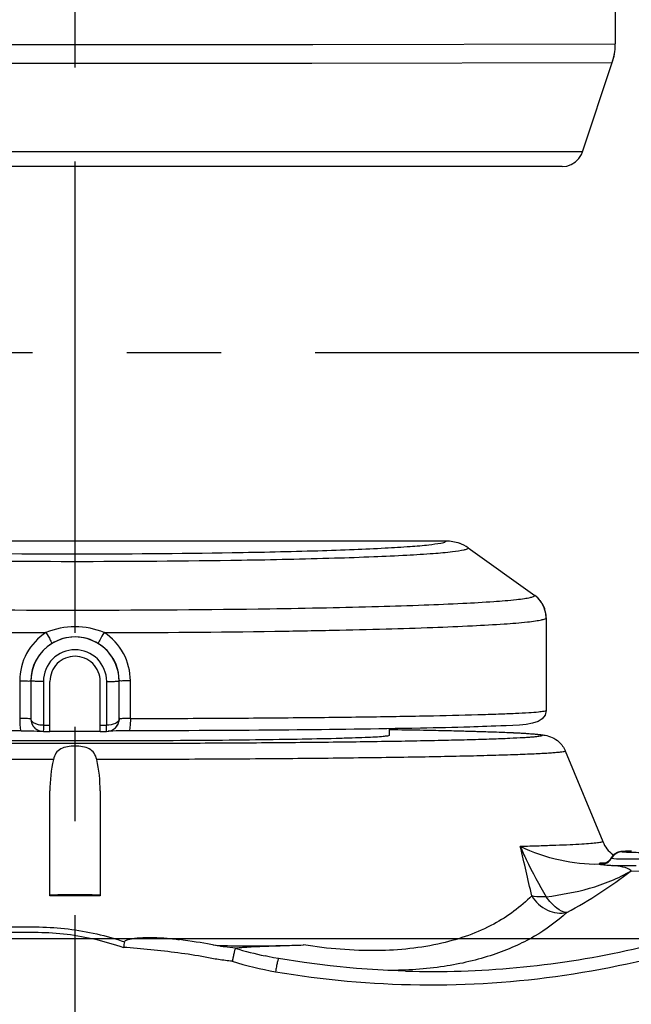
# Model space of a CAD drawing. Header units: millimetres. Extents: x 5828 to 6704, y 123 to 421.
# Tile 9 of 256: x 6378.48 to 6380.92, y 186.69 to 190.61. Entities that reach past the tile are written whole.
import ezdxf
from ezdxf import colors
from ezdxf.entities.mleader import LeaderData, LeaderLine
from ezdxf.math import Vec2, Vec3

# ---------------------------------------------------------------- set-up
doc = ezdxf.new("R2010")
doc.units = ezdxf.units.MM
doc.linetypes.add('CENTER', pattern=[0.6, 0.375, -0.075, 0.075, -0.075])
for name, color, linetype in [('中心线', 7, 'Continuous'), ('外形图', 7, 'Continuous'), ('多重引线', 7, 'Continuous'), ('尺寸标注', 7, 'Continuous')]:
    doc.layers.add(name, color=color, linetype=linetype)
doc.styles.get("Standard").update_dxf_attribs({"font": 'msyh.ttc'})
doc.styles.add('微软雅黑', font='msyh.ttc', dxfattribs={"height": 1.5})
doc.dimstyles.new('尺寸标注_1_20比例', dxfattribs={"dimtxt": 1.5, "dimasz": 1.25, "dimexe": 0.5, "dimexo": 0.4, "dimgap": 0.5, "dimtad": 1, "dimdec": 1, "dimlfac": 20, "dimdsep": 46, "dimtxsty": '微软雅黑', "dimcen": 0.09, "dimadec": 0, "dimazin": 0, "dimtp": 0.01, "dimtm": 0.01, "dimtfac": 1, "dimtdec": 1, "dimtofl": 0, "dimtmove": 0, "dimatfit": 3, "dimfxl": 1, "dimtolj": 1, "dimarcsym": 0})

# ---------------------------------------------------------------- blocks, each defined once
blk = doc.blocks.new('*D1097')
at = {"layer": 'Defpoints', "color": 0}
for p in [(6374.8045, 187.5086), (6384.4045, 186.9495), (6384.4045, 180.8006)]:
    blk.add_point(p, dxfattribs=at)
at = {"layer": '尺寸标注', "color": 0, "lineweight": -2}
for p, q in [((6374.8045, 187.1086), (6374.8045, 180.3006)), ((6384.4045, 186.5495), (6384.4045, 180.3006)), ((6376.0545, 180.8006), (6383.1545, 180.8006))]:
    blk.add_line(p, q, dxfattribs=at)
at = {"layer": '尺寸标注', "color": 0}
for points in [[(6376.0545, 181.009), (6376.0545, 180.5923), (6374.8045, 180.8006)], [(6383.1545, 180.5923), (6383.1545, 181.009), (6384.4045, 180.8006)]]:
    blk.add_solid(points, dxfattribs=at)
at = {"layer": '尺寸标注', "color": 0, "insert": (6379.6045, 182.0744), "char_height": 1.5, "attachment_point": 5, "style": '微软雅黑'}
blk.add_mtext('\\A1;\\A1;{\\fAlibaba PuHuiTi 3.0 55 Regular|b0|i0|c134|p18;192}', dxfattribs=at)
blk = doc.blocks.new('*D1099')
at = {"layer": 'Defpoints', "color": 0}
for p in [(6385.3045, 191.5488), (6370.1354, 186.9495), (6385.3045, 186.9495)]:
    blk.add_point(p, dxfattribs=at)
at = {"layer": '尺寸标注', "color": 0, "lineweight": -2}
for p, q in [((6384.9045, 191.5488), (6369.6354, 191.5488)), ((6370.1354, 190.2988), (6370.1354, 188.1995)), ((6384.9045, 186.9495), (6369.6354, 186.9495))]:
    blk.add_line(p, q, dxfattribs=at)
at = {"layer": '尺寸标注', "color": 0}
for points in [[(6370.3437, 190.2988), (6369.927, 190.2988), (6370.1354, 191.5488)], [(6369.927, 188.1995), (6370.3437, 188.1995), (6370.1354, 186.9495)]]:
    blk.add_solid(points, dxfattribs=at)
at = {"layer": '尺寸标注', "color": 0, "insert": (6368.8616, 189.3315), "char_height": 1.5, "attachment_point": 5, "rotation": 90, "style": '微软雅黑'}
blk.add_mtext('\\A1;\\A1;{\\fAlibaba PuHuiTi 3.0 55 Regular|b0|i0|c134|p18;92}', dxfattribs=at)
blk = doc.blocks.new('*D1154')
at = {"layer": 'Defpoints', "color": 0}
for p in [(6379.9545, 192.4633), (6364.2871, 186.104), (6379.9545, 186.104)]:
    blk.add_point(p, dxfattribs=at)
at = {"layer": '尺寸标注', "color": 0, "lineweight": -2}
for p, q in [((6379.5545, 192.4633), (6363.7871, 192.4633)), ((6364.2871, 191.2133), (6364.2871, 187.354)), ((6379.5545, 186.104), (6363.7871, 186.104))]:
    blk.add_line(p, q, dxfattribs=at)
at = {"layer": '尺寸标注', "color": 0}
for points in [[(6364.4954, 191.2133), (6364.0787, 191.2133), (6364.2871, 192.4633)], [(6364.0787, 187.354), (6364.4954, 187.354), (6364.2871, 186.104)]]:
    blk.add_solid(points, dxfattribs=at)
at = {"layer": '尺寸标注', "color": 0, "insert": (6363.008, 189.0559), "char_height": 1.5, "attachment_point": 5, "rotation": 90, "style": '微软雅黑'}
blk.add_mtext('\\A1;\\A1;126', dxfattribs=at)
blk = doc.blocks.new('*D1156')
at = {"layer": 'Defpoints', "color": 0}
for p in [(6399.0545, 188.5336), (6374.8045, 187.5086), (6374.8045, 176.0125)]:
    blk.add_point(p, dxfattribs=at)
at = {"layer": '尺寸标注', "color": 0, "lineweight": -2}
for p, q in [((6399.0545, 188.1336), (6399.0545, 175.5125)), ((6374.8045, 187.1086), (6374.8045, 175.5125)), ((6397.8045, 176.0125), (6376.0545, 176.0125))]:
    blk.add_line(p, q, dxfattribs=at)
at = {"layer": '尺寸标注', "color": 0}
for points in [[(6376.0545, 176.2209), (6376.0545, 175.8042), (6374.8045, 176.0125)], [(6397.8045, 175.8042), (6397.8045, 176.2209), (6399.0545, 176.0125)]]:
    blk.add_solid(points, dxfattribs=at)
at = {"layer": '尺寸标注', "color": 0, "insert": (6386.9295, 177.2882), "char_height": 1.5, "attachment_point": 5, "style": '微软雅黑'}
blk.add_mtext('\\A1;485', dxfattribs=at)

msp = doc.modelspace()

# ---------------------------------------------------------------- linework, layer by layer
at = {"layer": '中心线', "linetype": 'CENTER', "ltscale": 5}
for p, q in [((6378.7052, 185.1681), (6378.7052, 193.3621)), ((6373.6606, 189.2836), (6422.2283, 189.2836))]:
    msp.add_line(p, q, dxfattribs=at)
at = {"layer": '外形图', "linetype": 'ByBlock'}
for p, q in [((6380.8545, 191.3833), (6380.8545, 190.5115)), ((6378.0178, 190.509), (6379.6514, 190.5091)), ((6379.6514, 190.5091), (6380.8545, 190.5115)), ((6380.8545, 190.5074), (6380.8545, 190.5115)), ((6378.022, 190.4351), (6379.6463, 190.4352)), ((6379.6463, 190.4352), (6380.8425, 190.4375)), ((6380.724, 190.082), (6380.8425, 190.4375)), ((6379.5942, 190.0819), (6378.0217, 190.0819)), ((6380.724, 190.082), (6379.5942, 190.0819)), ((6380.6429, 190.0235), (6377.9354, 190.0235)), ((6378.3695, 188.5337), (6380.1814, 188.5337)), ((6380.2686, 188.5058), (6380.5337, 188.3164)), ((6380.5795, 188.2275), (6380.5795, 187.8588)), ((6378.4843, 187.9763), (6378.4843, 187.8263)), ((6378.5284, 187.9755), (6378.5284, 187.8255)), ((6378.5286, 187.9752), (6378.5284, 187.9755)), ((6378.5286, 187.9752), (6378.5286, 187.8252)), ((6378.5786, 187.9744), (6378.5786, 187.7994)), ((6378.6045, 187.7748), (6378.6045, 187.9744)), ((6378.8045, 187.7994), (6378.8045, 187.9744)), ((6378.8304, 187.7994), (6378.8304, 187.9744)), ((6378.8803, 187.9752), (6378.8806, 187.9755)), ((6378.8803, 187.8252), (6378.8803, 187.9752)), ((6378.8806, 187.8255), (6378.8806, 187.9755)), ((6378.9247, 187.8263), (6378.9247, 187.9763)), ((6378.5286, 187.8252), (6378.5284, 187.8255)), ((6378.8795, 187.8162), (6378.8803, 187.8252)), ((6378.8803, 187.8252), (6378.8806, 187.8255)), ((6378.5427, 187.7904), (6378.5436, 187.7896)), ((6378.5436, 187.7896), (6378.543, 187.7902)), ((6378.5786, 187.7994), (6378.6045, 187.7994)), ((6378.5791, 187.7748), (6378.6045, 187.7748)), ((6378.6045, 187.7761), (6378.8045, 187.7761)), ((6378.8045, 187.7994), (6378.8304, 187.7994)), ((6378.8045, 187.7748), (6378.8045, 187.799)), ((6378.8045, 187.7748), (6378.8299, 187.7748)), ((6378.8654, 187.7896), (6378.866, 187.7902)), ((6379.9545, 187.7857), (6379.9545, 187.7589)), ((6380.6556, 187.6973), (6380.6556, 187.6971)), ((6380.6556, 187.6973), (6380.8048, 187.3366)), ((6378.6045, 187.1211), (6378.6045, 187.538)), ((6378.8045, 187.538), (6378.8045, 187.1211)), ((6380.8048, 187.3366), (6380.8048, 187.3364)), ((6380.8049, 187.3364), (6380.8048, 187.3366)), ((6380.8825, 187.2971), (6380.8814, 187.297)), ((6380.8912, 187.2976), (6380.8879, 187.2974)), ((6380.8949, 187.2978), (6380.8912, 187.2976)), ((6380.8992, 187.2979), (6380.8949, 187.2978)), ((6380.9067, 187.2982), (6380.8992, 187.2979)), ((6380.9183, 187.2985), (6380.9067, 187.2982)), ((6380.9195, 187.2985), (6380.9182, 187.2985)), ((6380.8449, 187.2848), (6380.8455, 187.2845)), ((6380.8476, 187.2829), (6380.8455, 187.2845)), ((6380.7953, 187.2463), (6380.7899, 187.2461)), ((6380.9182, 187.2207), (6381.7277, 187.1981)), ((6379.6128, 186.9252), (6379.6141, 186.9252)), ((6380.0201, 186.8209), (6380.0207, 186.8209))]:
    msp.add_line(p, q, dxfattribs=at)
for points in [[(6380.8425, 190.4375), (6380.8487, 190.4596), (6380.8514, 190.4733)], [(6380.6429, 190.0235), (6380.6617, 190.0256), (6380.6796, 190.0318), (6380.6957, 190.0418), (6380.7092, 190.0551), (6380.7195, 190.071), (6380.724, 190.082)], [(6380.5795, 188.2275), (6380.5782, 188.2445), (6380.5719, 188.2676), (6380.5608, 188.2886), (6380.5457, 188.3065), (6380.5337, 188.3164)], [(6380.8814, 187.297), (6380.8802, 187.2969), (6380.8791, 187.2968), (6380.8779, 187.2966), (6380.8768, 187.2965), (6380.8755, 187.2963), (6380.8742, 187.2961), (6380.8728, 187.2958), (6380.8713, 187.2955), (6380.8697, 187.2951), (6380.8679, 187.2946), (6380.866, 187.294), (6380.8638, 187.2932), (6380.8614, 187.2921), (6380.8588, 187.2909), (6380.8561, 187.2893), (6380.8534, 187.2876), (6380.8506, 187.2855), (6380.8479, 187.2832), (6380.8452, 187.2805), (6380.8427, 187.2775), (6380.8403, 187.2742), (6380.8371, 187.2691)], [(6380.8879, 187.2974), (6380.8864, 187.2974), (6380.8851, 187.2973), (6380.8838, 187.2972), (6380.8825, 187.2971)], [(6380.8371, 187.2691), (6380.835, 187.2662), (6380.833, 187.2637), (6380.8309, 187.2615), (6380.829, 187.2596), (6380.8271, 187.258), (6380.8253, 187.2566), (6380.8235, 187.2554), (6380.8218, 187.2543), (6380.8202, 187.2534), (6380.8187, 187.2526), (6380.8172, 187.2519), (6380.8159, 187.2513), (6380.8147, 187.2508), (6380.8136, 187.2505), (6380.8126, 187.2502), (6380.8118, 187.2499), (6380.8112, 187.2498), (6380.8107, 187.2497), (6380.8104, 187.2496), (6380.8103, 187.2496)], [(6379.2449, 186.927), (6379.2312, 186.9294), (6379.2169, 186.9319), (6379.2019, 186.9344), (6379.1863, 186.9369), (6379.17, 186.9395), (6379.153, 186.942), (6379.1354, 186.9445), (6379.1202, 186.9466)], [(6379.2852, 186.9196), (6379.2816, 186.9202), (6379.2701, 186.9223), (6379.2449, 186.927)], [(6379.5139, 186.8708), (6379.4937, 186.8745), (6379.4712, 186.879), (6379.4607, 186.8813)], [(6380.0201, 186.8209), (6379.9305, 186.8246), (6379.8251, 186.8316), (6379.7203, 186.8418), (6379.6162, 186.8549), (6379.5139, 186.8708)]]:
    msp.add_lwpolyline(points, dxfattribs=at)
for centre, radius, start, end in [((6380.6203, 190.5115), 0.2342, 341.562, 358.9973), ((6380.1812, 188.3832), 0.1506, 54.5107, 69.4879), ((6378.7049, 228.1081), 39.6262, 269.05964, 270.90448), ((6378.705, 231.1906), 42.7386, 269.07742, 270.88742), ((6380.47, 188.2272), 0.1097, 43.346, 54.4402), ((6380.4704, 188.2277), 0.109, 37.7905, 43.3409), ((6380.47, 188.2274), 0.1095, 30.2743, 37.7832), ((6380.4703, 188.2275), 0.1092, 24.6022, 30.2699), ((6378.703, 242.8215), 54.5635, 269.26676, 270.81515), ((6380.47, 188.2274), 0.1095, 17.1485, 24.5967), ((6380.4705, 188.2276), 0.109, 11.4151, 17.1427), ((6380.4698, 188.2275), 0.1097, 0.0221, 11.4074), ((6378.677, 241.4477), 53.2794, 269.25774, 269.90519), ((6378.7186, 242.9142), 54.746, 270.10622, 270.81678), ((6378.7038, 187.9755), 0.1754, 121.537, 179.9978), ((6378.7052, 187.9755), 0.1754, 0.0022, 58.4634), ((6378.8305, 187.8256), 0.0501, 321.514, 344.9612), ((6378.8307, 187.8255), 0.0499, 345.0127, 348.4183), ((6378.8305, 187.8255), 0.0501, 348.4113, 359.9781), ((6378.5794, 187.8254), 0.0506, 224.9995, 226.9804), ((6378.8307, 187.8255), 0.0499, 315.0018, 321.5194), ((6380.9188, 187.3837), 0.1233, 202.5381, 233.2117), ((6365.7087, 183.7639), 15.1891, 12.76908, 13.52701), ((6380.8819, 187.2464), 0.05, 90.0043, 149.9959), ((6380.883, 187.2462), 0.0498, 90.1641, 150.2107), ((6380.7952, 187.2964), 0.05, 270.0533, 330.0317), ((6380.7965, 187.2957), 0.0498, 270.1641, 330.2107), ((6380.9179, 187.3826), 0.1219, 233.2417, 233.5652), ((6379.6906, 188.828), 2.0225, 298.7007, 307.37), ((6380.7871, 186.7672), 0.484, 86.8567, 87.2535), ((6379.7972, 186.7373), 0.9177, 167.3815, 168.7977)]:
    msp.add_arc(centre, radius, start, end, dxfattribs=at)
for points, knots in [([(6379.3305, 188.4869), (6379.444, 188.4887), (6379.6057, 188.4921), (6379.8084, 188.4991), (6379.931, 188.5044), (6380.0297, 188.5108), (6380.1051, 188.5159), (6380.1502, 188.5241), (6380.1761, 188.5266), (6380.1807, 188.532)], [0, 0, 0, 0, 0.399542, 0.568891, 0.713554, 0.830808, 0.918483, 0.975052, 1, 1, 1, 1]), ([(6380.1807, 188.532), (6380.181, 188.5323), (6380.1813, 188.5328), (6380.1814, 188.5335), (6380.1814, 188.5337)], [0, 0, 0, 0, 0.537712, 1, 1, 1, 1]), ([(6379.3669, 188.4571), (6379.4904, 188.4591), (6379.6658, 188.4628), (6379.8852, 188.4703), (6380.0161, 188.4761), (6380.1212, 188.4827), (6380.1964, 188.4889), (6380.2431, 188.4956), (6380.2622, 188.5003), (6380.2687, 188.504), (6380.2686, 188.5058)], [0, 0, 0, 0, 0.409219, 0.581412, 0.727241, 0.8438, 0.928808, 0.98072, 0.994145, 1, 1, 1, 1]), ([(6379.4792, 188.2636), (6379.5547, 188.2647), (6379.6988, 188.2672), (6379.9037, 188.2721), (6380.0844, 188.2778), (6380.2376, 188.2843), (6380.3599, 188.2912), (6380.4418, 188.2978), (6380.4895, 188.3034), (6380.5131, 188.3075), (6380.5258, 188.3106), (6380.5337, 188.3144), (6380.5337, 188.3164)], [0, 0, 0, 0, 0.213864, 0.408777, 0.580856, 0.72666, 0.843294, 0.928471, 0.958745, 0.980642, 0.99418, 1, 1, 1, 1]), ([(6379.499, 188.1738), (6379.5763, 188.175), (6379.724, 188.1776), (6379.9339, 188.1825), (6380.1191, 188.1883), (6380.276, 188.1949), (6380.4013, 188.2019), (6380.4853, 188.2086), (6380.5341, 188.2143), (6380.5584, 188.2185), (6380.5714, 188.2216), (6380.5795, 188.2254), (6380.5795, 188.2275)], [0, 0, 0, 0, 0.213859, 0.408765, 0.580839, 0.726642, 0.843279, 0.928464, 0.958744, 0.980647, 0.994189, 1, 1, 1, 1]), ([(6378.5889, 188.1684), (6378.5571, 188.1483), (6378.5031, 188.0905), (6378.4843, 188.014), (6378.4843, 187.9763)], [0, 0, 0, 0, 0.499529, 1, 1, 1, 1]), ([(6378.5889, 188.1684), (6378.5948, 188.1587), (6378.6037, 188.1454), (6378.6091, 188.1314), (6378.6128, 188.1262), (6378.612, 188.125)], [0, 0, 0, 0, 0.694206, 0.912334, 1, 1, 1, 1]), ([(6378.8201, 188.1684), (6378.8142, 188.1587), (6378.8053, 188.1454), (6378.7999, 188.1314), (6378.7962, 188.1262), (6378.7969, 188.125)], [0, 0, 0, 0, 0.694206, 0.912334, 1, 1, 1, 1]), ([(6378.9247, 187.9763), (6378.9247, 188.014), (6378.9058, 188.0905), (6378.8519, 188.1483), (6378.8201, 188.1684)], [0, 0, 0, 0, 0.500471, 1, 1, 1, 1]), ([(6378.8803, 187.9752), (6378.8803, 188.0201), (6378.8423, 188.1135), (6378.7045, 188.1698), (6378.5667, 188.1135), (6378.5286, 188.0201), (6378.5286, 187.9752)], [0, 0, 0, 0, 0.249987, 0.5, 0.750013, 1, 1, 1, 1]), ([(6378.7969, 188.125), (6378.7696, 188.1418), (6378.7045, 188.1607), (6378.6393, 188.1418), (6378.612, 188.125)], [0, 0, 0, 0, 0.500002, 1, 1, 1, 1]), ([(6378.8304, 187.9744), (6378.8304, 188.0065), (6378.8031, 188.0734), (6378.7045, 188.1136), (6378.6059, 188.0734), (6378.5786, 188.0065), (6378.5786, 187.9744)], [0, 0, 0, 0, 0.249984, 0.5, 0.750016, 1, 1, 1, 1]), ([(6378.8045, 187.9744), (6378.8045, 187.9999), (6378.7828, 188.053), (6378.7045, 188.085), (6378.6261, 188.053), (6378.6045, 187.9999), (6378.6045, 187.9744)], [0, 0, 0, 0, 0.249987, 0.5, 0.750013, 1, 1, 1, 1]), ([(6378.4843, 187.9763), (6378.4947, 187.9763), (6378.5088, 187.9773), (6378.5225, 187.9751), (6378.5275, 187.9763), (6378.5284, 187.9755)], [0, 0, 0, 0, 0.707103, 0.920575, 1, 1, 1, 1]), ([(6378.5786, 187.9744), (6378.5723, 187.9744), (6378.5607, 187.9746), (6378.545, 187.974), (6378.5355, 187.9757), (6378.5296, 187.9743), (6378.5286, 187.9752)], [0, 0, 0, 0, 0.378598, 0.700786, 0.918681, 1, 1, 1, 1]), ([(6378.8304, 187.9744), (6378.8367, 187.9744), (6378.8482, 187.9746), (6378.8639, 187.974), (6378.8735, 187.9757), (6378.8794, 187.9743), (6378.8803, 187.9752)], [0, 0, 0, 0, 0.378598, 0.700786, 0.918681, 1, 1, 1, 1]), ([(6378.9247, 187.9763), (6378.9143, 187.9763), (6378.9002, 187.9773), (6378.8865, 187.9751), (6378.8814, 187.9763), (6378.8806, 187.9755)], [0, 0, 0, 0, 0.707103, 0.920575, 1, 1, 1, 1]), ([(6380.5795, 187.8588), (6380.5795, 187.8019), (6380.411, 187.7985), (6380.264, 187.7915), (6379.9646, 187.7854), (6379.5202, 187.7795), (6379.1311, 187.7777), (6378.919, 187.7772)], [0, 0, 0, 0, 0.102239, 0.188667, 0.30633, 0.619321, 1, 1, 1, 1]), ([(6378.9247, 187.8263), (6379.0356, 187.8266), (6379.2514, 187.8274), (6379.5625, 187.8296), (6379.8454, 187.8326), (6380.0906, 187.8366), (6380.2679, 187.8405), (6380.3847, 187.8443), (6380.4527, 187.8468), (6380.5045, 187.8499), (6380.5456, 187.8516), (6380.5638, 187.8559), (6380.5795, 187.8561), (6380.5795, 187.8588)], [0, 0, 0, 0, 0.200938, 0.390887, 0.563609, 0.713422, 0.835403, 0.884666, 0.92555, 0.957724, 0.980929, 0.995002, 1, 1, 1, 1]), ([(6378.5284, 187.8255), (6378.5275, 187.8263), (6378.5225, 187.8251), (6378.5088, 187.8273), (6378.4947, 187.8263), (6378.4843, 187.8263)], [0, 0, 0, 0, 0.079425, 0.292897, 1, 1, 1, 1]), ([(6378.4843, 187.8263), (6378.4843, 187.8147), (6378.4846, 187.7981), (6378.4871, 187.7841), (6378.4886, 187.7772), (6378.49, 187.7772)], [0, 0, 0, 0, 0.697338, 0.913167, 1, 1, 1, 1]), ([(6378.5786, 187.7994), (6378.572, 187.7994), (6378.5539, 187.801), (6378.5291, 187.8125), (6378.5286, 187.8252)], [0, 0, 0, 0, 0.34361, 1, 1, 1, 1]), ([(6378.8726, 187.8118), (6378.8702, 187.8098), (6378.8575, 187.802), (6378.8421, 187.7995), (6378.8304, 187.7994)], [0, 0, 0, 0, 0.20446, 1, 1, 1, 1]), ([(6378.9247, 187.8263), (6378.9143, 187.8263), (6378.9002, 187.8273), (6378.8865, 187.8251), (6378.8814, 187.8263), (6378.8806, 187.8255)], [0, 0, 0, 0, 0.707103, 0.920575, 1, 1, 1, 1]), ([(6378.9247, 187.8263), (6378.9247, 187.8147), (6378.9244, 187.7981), (6378.9218, 187.7841), (6378.9204, 187.7772), (6378.919, 187.7772)], [0, 0, 0, 0, 0.697338, 0.913167, 1, 1, 1, 1]), ([(6378.49, 187.7772), (6378.386, 187.7774), (6378.0136, 187.7788), (6377.6413, 187.7821), (6377.373, 187.7871)], [0, 0, 0, 0, 0.279409, 1, 1, 1, 1]), ([(6378.49, 187.7772), (6378.4982, 187.7772), (6378.5241, 187.7771), (6378.55, 187.7769), (6378.5677, 187.7762)], [0, 0, 0, 0, 0.317458, 1, 1, 1, 1]), ([(6378.5677, 187.7762), (6378.5687, 187.7762), (6378.5702, 187.7761), (6378.5717, 187.776), (6378.5722, 187.776)], [0, 0, 0, 0, 0.66175, 1, 1, 1, 1]), ([(6378.5786, 187.7994), (6378.5786, 187.7963), (6378.5791, 187.7911), (6378.5775, 187.77), (6378.5791, 187.7748)], [0, 0, 0, 0, 0.382085, 1, 1, 1, 1]), ([(6378.8299, 187.7748), (6378.8301, 187.7743), (6378.8294, 187.791), (6378.8303, 187.7917), (6378.8304, 187.7994)], [0, 0, 0, 0, 0.067767, 1, 1, 1, 1]), ([(6378.8413, 187.7762), (6378.8403, 187.7762), (6378.8388, 187.7761), (6378.8373, 187.776), (6378.8368, 187.776)], [0, 0, 0, 0, 0.661745, 1, 1, 1, 1]), ([(6378.919, 187.7772), (6378.9107, 187.7772), (6378.8848, 187.7771), (6378.8589, 187.7769), (6378.8413, 187.7762)], [0, 0, 0, 0, 0.317428, 1, 1, 1, 1]), ([(6379.9545, 187.7829), (6380, 187.7821), (6380.0858, 187.7807), (6380.2066, 187.7781), (6380.311, 187.7753), (6380.3874, 187.7727), (6380.4395, 187.7705), (6380.4717, 187.769), (6380.4989, 187.7674), (6380.5215, 187.7658), (6380.5388, 187.7642), (6380.552, 187.7626), (6380.5585, 187.7612), (6380.5632, 187.7599), (6380.5632, 187.7589)], [0, 0, 0, 0, 0.223406, 0.422191, 0.594208, 0.737597, 0.798062, 0.850818, 0.895725, 0.932669, 0.961559, 0.982341, 0.995027, 1, 1, 1, 1]), ([(6379.9547, 187.7829), (6380.0012, 187.7822), (6380.0892, 187.7806), (6380.2129, 187.778), (6380.3196, 187.7751), (6380.4084, 187.7721), (6380.4788, 187.7689), (6380.5261, 187.7659), (6380.5561, 187.7629), (6380.5785, 187.7598), (6380.6046, 187.7523), (6380.6347, 187.7326), (6380.65, 187.7109), (6380.6556, 187.6973)], [0, 0, 0, 0, 0.192277, 0.363014, 0.510378, 0.632902, 0.72967, 0.801035, 0.828507, 0.854024, 0.894415, 0.939577, 1, 1, 1, 1]), ([(6380.5632, 187.7589), (6380.5632, 187.758), (6380.5595, 187.7567), (6380.5541, 187.7555), (6380.5435, 187.7541), (6380.5295, 187.7526), (6380.5112, 187.7512), (6380.4791, 187.7491), (6380.4293, 187.7466), (6380.3583, 187.7439), (6380.2728, 187.7414), (6380.1735, 187.7389), (6380.0614, 187.7366), (6379.9374, 187.7345), (6379.7515, 187.7319), (6379.4984, 187.7293), (6379.1759, 187.7273), (6378.837, 187.7263), (6378.4935, 187.7264), (6378.1573, 187.7277), (6377.8403, 187.7299), (6377.5535, 187.7332), (6377.307, 187.7372), (6377.1094, 187.7419), (6376.9786, 187.7464), (6376.9034, 187.7507), (6376.8761, 187.7529), (6376.8651, 187.7542)], [0, 0, 0, 0, 0.000687, 0.002388, 0.005166, 0.009026, 0.013963, 0.019969, 0.035133, 0.054391, 0.077575, 0.104483, 0.134879, 0.168499, 0.205047, 0.285625, 0.373796, 0.466477, 0.560425, 0.652355, 0.739052, 0.817484, 0.884907, 0.938967, 0.977777, 0.991022, 1, 1, 1, 1]), ([(6379.9545, 187.7589), (6379.9545, 187.7567), (6379.9422, 187.7569), (6379.9281, 187.7535), (6379.8961, 187.7525), (6379.8559, 187.7502), (6379.8033, 187.7484), (6379.7131, 187.7458), (6379.577, 187.7431), (6379.3901, 187.7404), (6379.1767, 187.7385), (6378.9452, 187.7373), (6378.7045, 187.7369), (6378.4637, 187.7373), (6378.2323, 187.7385), (6378.0189, 187.7404), (6377.832, 187.7431), (6377.6959, 187.7458), (6377.6057, 187.7484), (6377.5531, 187.7502), (6377.5128, 187.7525), (6377.4809, 187.7535), (6377.4668, 187.7569), (6377.4545, 187.7567), (6377.4545, 187.7589)], [0, 0, 0, 0, 0.002554, 0.009799, 0.021743, 0.038283, 0.059264, 0.084486, 0.146644, 0.222375, 0.308771, 0.402513, 0.5, 0.597487, 0.691229, 0.777625, 0.853356, 0.915514, 0.940736, 0.961717, 0.978257, 0.990201, 0.997446, 1, 1, 1, 1]), ([(6378.6183, 187.6631), (6378.4219, 187.6632), (6378.0505, 187.6644), (6377.542, 187.6692), (6377.1798, 187.6752), (6376.9566, 187.6817), (6376.8706, 187.6853), (6376.8345, 187.6874)], [0, 0, 0, 0, 0.330261, 0.624611, 0.855136, 0.93934, 1, 1, 1, 1]), ([(6378.7907, 187.6631), (6378.7886, 187.6719), (6378.7825, 187.6891), (6378.7615, 187.7078), (6378.734, 187.7154), (6378.7045, 187.7175), (6378.6749, 187.7154), (6378.6475, 187.7078), (6378.6265, 187.6891), (6378.6204, 187.6719), (6378.6183, 187.6631)], [0, 0, 0, 0, 0.122668, 0.238079, 0.363456, 0.5, 0.636544, 0.761921, 0.877332, 1, 1, 1, 1]), ([(6380.6556, 187.6971), (6380.6556, 187.6962), (6380.6516, 187.6948), (6380.6457, 187.6935), (6380.6341, 187.692), (6380.6189, 187.6904), (6380.5989, 187.6889), (6380.5748, 187.6873), (6380.5465, 187.6858), (6380.5003, 187.6837), (6380.4325, 187.6812), (6380.3396, 187.6784), (6380.2318, 187.6758), (6380.11, 187.6734), (6379.9755, 187.6712), (6379.7742, 187.6685), (6379.5007, 187.6658), (6379.1533, 187.6637), (6378.9134, 187.6632), (6378.7907, 187.6631)], [0, 0, 0, 0, 0.001474, 0.005144, 0.01114, 0.019473, 0.030131, 0.043094, 0.058335, 0.075819, 0.117359, 0.16734, 0.22531, 0.290742, 0.363043, 0.441555, 0.61431, 0.802737, 1, 1, 1, 1]), ([(6380.8048, 187.3364), (6380.8048, 187.3358), (6380.8026, 187.3345), (6380.7989, 187.3336), (6380.7921, 187.3323), (6380.7782, 187.3304), (6380.7542, 187.3282), (6380.7177, 187.3258), (6380.6712, 187.3234), (6380.6148, 187.3211), (6380.5488, 187.3188), (6380.5016, 187.3174), (6380.4765, 187.3167)], [0, 0, 0, 0, 0.005609, 0.01822, 0.038554, 0.066726, 0.146589, 0.257574, 0.399173, 0.570701, 0.771309, 1, 1, 1, 1]), ([(6380.4765, 187.3167), (6380.484, 187.2993), (6380.5153, 187.2311), (6380.5514, 187.1651), (6380.58, 187.1168)], [0, 0, 0, 0, 0.251836, 1, 1, 1, 1]), ([(6380.7899, 187.2461), (6380.738, 187.2449), (6380.6299, 187.2573), (6380.5267, 187.2921), (6380.4765, 187.3167)], [0, 0, 0, 0, 0.480915, 1, 1, 1, 1]), ([(6380.9182, 187.2985), (6380.9128, 187.2983), (6380.9035, 187.2981), (6380.8927, 187.2976), (6380.8867, 187.2973), (6380.8839, 187.297), (6380.8827, 187.2968), (6380.8818, 187.2965), (6380.8819, 187.2964)], [0, 0, 0, 0, 0.44477, 0.77014, 0.877951, 0.94919, 0.987604, 1, 1, 1, 1]), ([(6380.8819, 187.2964), (6380.8819, 187.2963), (6380.8823, 187.2961), (6380.8826, 187.2961), (6380.8829, 187.296)], [0, 0, 0, 0, 0.296484, 1, 1, 1, 1]), ([(6380.8829, 187.296), (6380.8865, 187.2954), (6380.8975, 187.2952), (6380.9184, 187.2942), (6380.9482, 187.2937), (6380.9709, 187.2934), (6380.9835, 187.2932)], [0, 0, 0, 0, 0.111353, 0.325697, 0.623857, 1, 1, 1, 1]), ([(6380.8386, 187.2714), (6380.8386, 187.2713), (6380.8391, 187.2711), (6380.8395, 187.271), (6380.8398, 187.271)], [0, 0, 0, 0, 0.29607, 1, 1, 1, 1]), ([(6380.8398, 187.271), (6380.8524, 187.2687), (6380.8929, 187.2664), (6380.9333, 187.2679), (6380.9608, 187.2676)], [0, 0, 0, 0, 0.31852, 1, 1, 1, 1]), ([(6380.8449, 187.2839), (6380.8448, 187.2842), (6380.8445, 187.2845), (6380.8448, 187.2849), (6380.8449, 187.2848)], [0, 0, 0, 0, 0.736531, 1, 1, 1, 1]), ([(6380.8462, 187.2816), (6380.846, 187.2818), (6380.8456, 187.2826), (6380.8451, 187.2834), (6380.8449, 187.2839)], [0, 0, 0, 0, 0.310388, 1, 1, 1, 1]), ([(6380.58, 187.1168), (6380.6377, 187.1249), (6380.7549, 187.1448), (6380.8661, 187.1903), (6380.9182, 187.2207)], [0, 0, 0, 0, 0.491195, 1, 1, 1, 1]), ([(6380.7968, 187.2459), (6380.7961, 187.2459), (6380.7938, 187.2459), (6380.7915, 187.246), (6380.7899, 187.2461)], [0, 0, 0, 0, 0.313181, 1, 1, 1, 1]), ([(6380.8103, 187.2507), (6380.8081, 187.2508), (6380.804, 187.2509), (6380.7987, 187.2509), (6380.7947, 187.2505), (6380.7923, 187.2499), (6380.7905, 187.2489), (6380.7911, 187.2473), (6380.7929, 187.2467), (6380.7943, 187.2464), (6380.7951, 187.2463)], [0, 0, 0, 0, 0.264452, 0.475265, 0.630983, 0.733036, 0.789203, 0.829877, 0.900858, 1, 1, 1, 1]), ([(6380.7953, 187.2463), (6380.7953, 187.2463), (6380.7958, 187.246), (6380.7964, 187.2459), (6380.7968, 187.2459)], [0, 0, 0, 0, 0.118384, 1, 1, 1, 1]), ([(6380.7965, 187.2459), (6380.7991, 187.2459), (6380.8049, 187.2448), (6380.815, 187.2436), (6380.828, 187.2424), (6380.8378, 187.242), (6380.8432, 187.2419)], [0, 0, 0, 0, 0.166443, 0.373822, 0.654037, 1, 1, 1, 1]), ([(6380.8431, 187.2419), (6380.8497, 187.2416), (6380.8814, 187.2411), (6380.9131, 187.2423), (6380.9381, 187.2419)], [0, 0, 0, 0, 0.210161, 1, 1, 1, 1]), ([(6380.9182, 187.2207), (6380.909, 187.2285), (6380.883, 187.2374), (6380.8572, 187.2404), (6380.8431, 187.2419)], [0, 0, 0, 0, 0.459737, 1, 1, 1, 1]), ([(6380.0207, 186.8209), (6380.3143, 186.8127), (6380.9054, 186.8667), (6381.4667, 187.0638), (6381.7277, 187.1981)], [0, 0, 0, 0, 0.500173, 1, 1, 1, 1]), ([(6379.5024, 186.8185), (6379.8805, 186.754), (6380.6607, 186.7444), (6381.4081, 186.9771), (6381.7482, 187.1534)], [0, 0, 0, 0, 0.500241, 1, 1, 1, 1]), ([(6378.6045, 187.124), (6378.6045, 187.1242), (6378.6055, 187.1242), (6378.6066, 187.1245), (6378.6092, 187.1246), (6378.614, 187.1248), (6378.6224, 187.125), (6378.6347, 187.1253), (6378.6496, 187.1255), (6378.6732, 187.1257), (6378.7045, 187.1258), (6378.7358, 187.1257), (6378.7593, 187.1255), (6378.7743, 187.1253), (6378.7865, 187.125), (6378.795, 187.1248), (6378.7998, 187.1246), (6378.8024, 187.1245), (6378.8035, 187.1242), (6378.8045, 187.1242), (6378.8045, 187.124)], [0, 0, 0, 0, 0.002554, 0.009799, 0.021743, 0.038283, 0.084485, 0.146644, 0.222375, 0.308771, 0.5, 0.691229, 0.777625, 0.853356, 0.915515, 0.961717, 0.978257, 0.990201, 0.997446, 1, 1, 1, 1]), ([(6380.5222, 187.121), (6380.4781, 187.0762), (6380.366, 186.9945), (6380.1537, 186.9198), (6379.8955, 186.894), (6379.7109, 186.91), (6379.6141, 186.9252)], [0, 0, 0, 0, 0.196153, 0.425125, 0.694154, 1, 1, 1, 1]), ([(6380.58, 187.1168), (6380.5745, 187.1164), (6380.5552, 187.1157), (6380.5355, 187.1171), (6380.5222, 187.1209)], [0, 0, 0, 0, 0.284838, 1, 1, 1, 1]), ([(6380.5222, 187.1209), (6380.5366, 187.0967), (6380.5785, 187.0571), (6380.6369, 187.0481), (6380.6623, 187.0542)], [0, 0, 0, 0, 0.518506, 1, 1, 1, 1]), ([(6380.6623, 187.0542), (6380.6476, 187.0546), (6380.6144, 187.0732), (6380.5916, 187.0999), (6380.58, 187.1168)], [0, 0, 0, 0, 0.418763, 1, 1, 1, 1]), ([(6376.4798, 187.0357), (6376.4798, 187.0353), (6376.4809, 187.0343), (6376.4849, 187.0331), (6376.4939, 187.0314), (6376.5088, 187.0297), (6376.5297, 187.0278), (6376.5565, 187.0258), (6376.589, 187.0238), (6376.6272, 187.0218), (6376.6893, 187.0191), (6376.7803, 187.0161), (6376.9048, 187.0128), (6377.0488, 187.0097), (6377.2106, 187.0068), (6377.3885, 187.0043), (6377.5806, 187.0022), (6377.7849, 187.0003), (6377.999, 186.9988), (6378.1826, 186.998), (6378.3328, 186.9975), (6378.4471, 186.9968), (6378.562, 186.998), (6378.6773, 186.9915), (6378.791, 186.9707), (6378.8652, 186.9499), (6378.9017, 186.9377)], [0, 0, 0, 0, 0.000513, 0.001528, 0.005333, 0.01156, 0.020203, 0.031245, 0.044662, 0.060425, 0.078498, 0.121388, 0.172851, 0.232321, 0.299163, 0.372661, 0.452021, 0.536384, 0.624844, 0.716448, 0.76312, 0.810205, 0.857572, 0.905024, 0.952499, 1, 1, 1, 1]), ([(6380.6619, 187.054), (6380.6225, 187.0179), (6380.53, 186.9511), (6380.3638, 186.8784), (6380.1663, 186.833), (6380.0239, 186.8237), (6379.949, 186.8236)], [0, 0, 0, 0, 0.209272, 0.443224, 0.706352, 1, 1, 1, 1]), ([(6376.476, 187.0145), (6376.4761, 187.0141), (6376.4772, 187.0132), (6376.4812, 187.0119), (6376.4903, 187.0103), (6376.5052, 187.0085), (6376.5262, 187.0066), (6376.553, 187.0046), (6376.5855, 187.0026), (6376.6237, 187.0006), (6376.6858, 186.9979), (6376.7768, 186.9949), (6376.9013, 186.9916), (6377.0452, 186.9885), (6377.2069, 186.9857), (6377.3847, 186.9831), (6377.6483, 186.9802), (6377.9266, 186.9779), (6378.1784, 186.9767), (6378.3285, 186.9763), (6378.4427, 186.9756), (6378.5576, 186.9769), (6378.6729, 186.9706), (6378.7866, 186.9494), (6378.8606, 186.928), (6378.897, 186.9155)], [0, 0, 0, 0, 0.000524, 0.001553, 0.005385, 0.011638, 0.020304, 0.031361, 0.044788, 0.060558, 0.078643, 0.12154, 0.172993, 0.232444, 0.299264, 0.372731, 0.452062, 0.624833, 0.716423, 0.763091, 0.810176, 0.85755, 0.90501, 0.952492, 1, 1, 1, 1]), ([(6378.9017, 186.9377), (6378.9021, 186.9399), (6378.9059, 186.9432), (6378.9141, 186.9467), (6378.9254, 186.9495), (6378.9391, 186.9516), (6378.9576, 186.9536), (6378.9808, 186.9548), (6379.0088, 186.9551), (6379.0367, 186.9543), (6379.0739, 186.952), (6379.1017, 186.9491), (6379.1202, 186.9466)], [0, 0, 0, 0, 0.029189, 0.059827, 0.121903, 0.184368, 0.246978, 0.372371, 0.497872, 0.623409, 0.748953, 1, 1, 1, 1]), ([(6379.3301, 186.8603), (6379.3119, 186.862), (6379.2757, 186.8662), (6379.2043, 186.8806), (6379.1143, 186.8941), (6379.0058, 186.9069), (6378.9333, 186.913), (6378.897, 186.9155)], [0, 0, 0, 0, 0.124991, 0.250033, 0.500065, 0.750053, 1, 1, 1, 1]), ([(6379.2543, 186.9252), (6379.2696, 186.9237), (6379.3003, 186.9227), (6379.361, 186.9216), (6379.4361, 186.9215), (6379.525, 186.9226), (6379.5837, 186.9242), (6379.6128, 186.9252)], [0, 0, 0, 0, 0.128599, 0.256113, 0.508295, 0.756416, 1, 1, 1, 1]), ([(6379.3428, 186.9122), (6379.3283, 186.9136), (6379.3091, 186.9158), (6379.29, 186.9188), (6379.2852, 186.9196)], [0, 0, 0, 0, 0.752681, 1, 1, 1, 1]), ([(6379.3422, 186.912), (6379.3425, 186.9119), (6379.3418, 186.9108), (6379.3415, 186.9096), (6379.3409, 186.9078), (6379.34, 186.9048), (6379.3387, 186.9001), (6379.3365, 186.8909), (6379.3345, 186.8819), (6379.3328, 186.8736), (6379.332, 186.8691), (6379.3311, 186.8648), (6379.331, 186.8614), (6379.3301, 186.8603)], [0, 0, 0, 0, 0.019034, 0.045814, 0.080033, 0.121442, 0.224392, 0.351188, 0.658377, 0.742589, 0.828362, 0.915006, 1, 1, 1, 1]), ([(6379.342, 186.9121), (6379.3433, 186.9125), (6379.3464, 186.9129), (6379.3538, 186.9143), (6379.3651, 186.9153), (6379.3801, 186.9165), (6379.4022, 186.9179), (6379.4311, 186.9192), (6379.4667, 186.9205), (6379.5029, 186.9217), (6379.5517, 186.9232), (6379.5884, 186.9244), (6379.6128, 186.9252)], [0, 0, 0, 0, 0.014899, 0.034501, 0.08363, 0.140216, 0.200819, 0.328364, 0.460259, 0.594258, 0.729269, 1, 1, 1, 1]), ([(6379.5139, 186.8708), (6379.5135, 186.8709), (6379.513, 186.8689), (6379.512, 186.8665), (6379.5108, 186.8614), (6379.5093, 186.855), (6379.5076, 186.8471), (6379.5052, 186.8348), (6379.5035, 186.8251), (6379.5024, 186.8185)], [0, 0, 0, 0, 0.021756, 0.080227, 0.174147, 0.299774, 0.451914, 0.624226, 1, 1, 1, 1])]:
    msp.add_open_spline(points, degree=3, knots=knots, dxfattribs=at)
for points in [[(6380.1814, 188.5337), (6380.1992, 188.5337), (6380.2173, 188.5305), (6380.234, 188.5242)], [(6378.8201, 188.1684), (6378.7494, 188.199), (6378.6596, 188.199), (6378.5889, 188.1684)], [(6378.5284, 187.8255), (6378.5284, 187.8127), (6378.534, 187.7992), (6378.543, 187.7902)], [(6378.5286, 187.8252), (6378.5287, 187.8127), (6378.5341, 187.7995), (6378.5427, 187.7904)], [(6378.8654, 187.7896), (6378.8725, 187.7967), (6378.8776, 187.8063), (6378.8794, 187.8161)], [(6378.8803, 187.8252), (6378.8802, 187.8201), (6378.8766, 187.8151), (6378.8726, 187.8118)], [(6378.5448, 187.7884), (6378.5538, 187.78), (6378.5668, 187.7748), (6378.5791, 187.7748)], [(6378.8299, 187.7748), (6378.8427, 187.7748), (6378.8563, 187.7805), (6378.8654, 187.7896)], [(6378.6183, 187.6631), (6378.6087, 187.6223), (6378.6045, 187.58), (6378.6045, 187.538)], [(6378.8045, 187.538), (6378.8045, 187.58), (6378.8003, 187.6223), (6378.7907, 187.6631)], [(6378.8045, 187.1211), (6378.7378, 187.121), (6378.6712, 187.121), (6378.6045, 187.1211)], [(6379.342, 186.9121), (6379.3812, 186.9006), (6379.4208, 186.8901), (6379.4607, 186.8813)], [(6379.3301, 186.8603), (6379.3866, 186.8432), (6379.4441, 186.8284), (6379.5024, 186.8185)]]:
    msp.add_open_spline(points, degree=3, dxfattribs=at)

# ---------------------------------------------------------------- dimensions: what is measured, and where the dimension line sits
at = {"layer": '尺寸标注'}
dim = msp.add_linear_dim(base=(6364.2871, 186.104), p1=(6379.9545, 192.4633), p2=(6379.9545, 186.104), angle=90, text='\\A1;126', dimstyle='尺寸标注_1_20比例', override={"dimtxsty": '微软雅黑'}, dxfattribs=at)
dim.commit()
dim.dimension.update_dxf_attribs({"geometry": '*D1154', "text_midpoint": (6364.2871, 189.0559), "dimtype": 160})
dim = msp.add_linear_dim(base=(6370.1354, 186.9495), p1=(6385.3045, 191.5488), p2=(6385.3045, 186.9495), angle=90, text='\\A1;{\\fAlibaba PuHuiTi 3.0 55 Regular|b0|i0|c134|p18;<>}', dimstyle='尺寸标注_1_20比例', dxfattribs=at)
dim.commit()
dim.dimension.update_dxf_attribs({"geometry": '*D1099', "text_midpoint": (6370.1354, 189.3315), "dimtype": 160})
dim = msp.add_linear_dim(base=(6374.8045, 176.0125), p1=(6399.0545, 188.5336), p2=(6374.8045, 187.5086), dimstyle='尺寸标注_1_20比例', dxfattribs=at)
dim.commit()
dim.dimension.update_dxf_attribs({"geometry": '*D1156', "text_midpoint": (6386.9295, 177.2882)})
dim = msp.add_linear_dim(base=(6384.4045, 180.8006), p1=(6374.8045, 187.5086), p2=(6384.4045, 186.9495), text='\\A1;{\\fAlibaba PuHuiTi 3.0 55 Regular|b0|i0|c134|p18;<>}', dimstyle='尺寸标注_1_20比例', dxfattribs=at)
dim.commit()
dim.dimension.update_dxf_attribs({"geometry": '*D1097', "text_midpoint": (6379.6045, 182.0744)})

# ---------------------------------------------------------------- leaders
at = {"layer": '多重引线'}
ml = msp.add_multileader_mtext('Standard', dxfattribs=at)
ml.set_content('{\\fAlibaba PuHuiTi 3.0 65 Medium|b0|i0|c134|p18;2×M4 depth8}')
ml.set_leader_properties(linetype='ByLayer')
ml.build(insert=Vec2(0, 0))
ml.multileader.update_dxf_attribs({"text_left_attachment_type": 5, "text_right_attachment_type": 5, "dogleg_length": 2, "arrow_head_size": 1.25})
ctx = ml.context
ctx.base_point, ctx.char_height, ctx.arrow_head_size, ctx.landing_gap_size, ctx.plane_origin = Vec3(6379.3119, 199.9657), 1.5, 1.25, 0.5, Vec3(6398.1848, 190.4751)
ctx.left_attachment, ctx.right_attachment, ctx.text_align_type = 5, 5, 2
notes = []
notes.append((ctx, [(0, (1, 1, 0), (6395.5676, 199.9657), (-1, 0), 2, [(0, [(6399.0545, 190.0336)], 0, [])])]))
ctx.mtext.insert, ctx.mtext.alignment, ctx.mtext.flow_direction = Vec3(6393.0676, 202.0407), 3, 5
for ctx, leaders in notes:
    for number, flags, end, landing, length, lines in leaders:
        leader = LeaderData()
        leader.index, (leader.has_last_leader_line, leader.has_dogleg_vector, leader.attachment_direction) = number, flags
        leader.last_leader_point, leader.dogleg_vector, leader.dogleg_length = Vec3(end), Vec3(landing), length
        for number, points, colour, breaks in lines:
            line = LeaderLine()
            line.index, line.vertices, line.color, line.breaks = number, Vec3.list(points), colors.encode_raw_color(colour), breaks
            leader.lines.append(line)
        ctx.leaders.append(leader)

doc.saveas('drawing.dxf')
